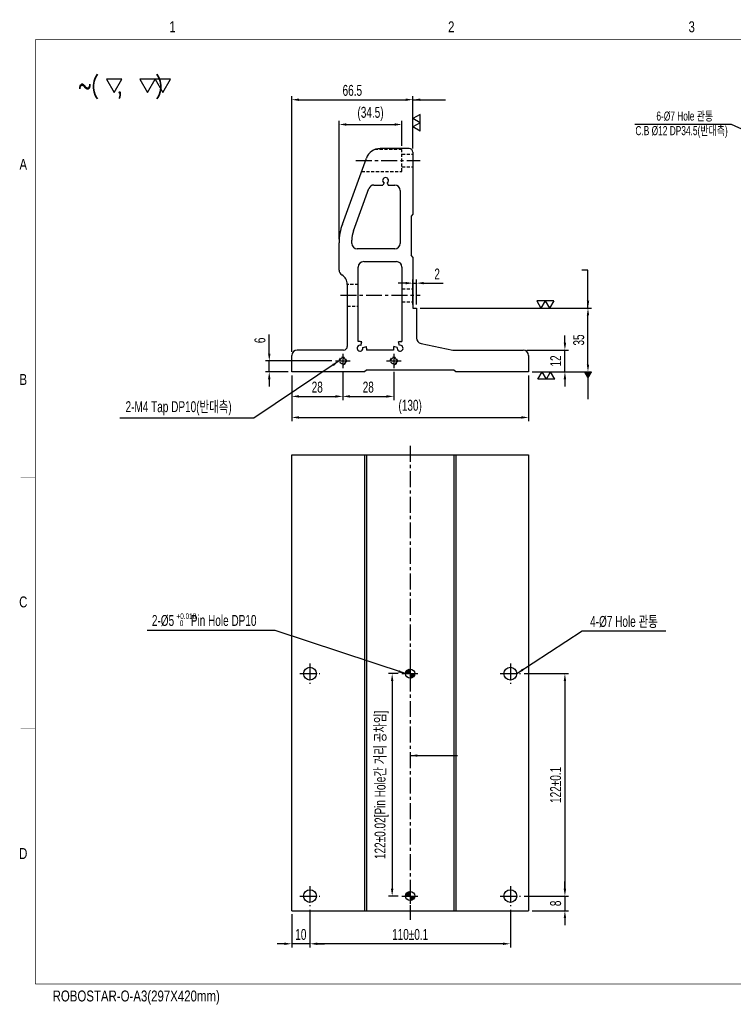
# Model space of a CAD drawing. Extents: x 8374 to 9143, y -9952 to -9412.
# Tile 1 of 2: x 8374 to 8766, y -9952 to -9412. Entities that reach past the tile are written whole.
import ezdxf
from ezdxf.enums import TextEntityAlignment as Align

# ---------------------------------------------------------------- set-up
doc = ezdxf.new("R2010")
doc.units = 0
doc.header["$LTSCALE"] = 7
doc.header["$MEASUREMENT"] = 0
doc.linetypes.add('CENTER', pattern=[2, 1.25, -0.25, 0.25, -0.25])
doc.linetypes.add('HIDDEN', pattern=[0.375, 0.25, -0.125])
doc.layers.get('0').update_dxf_attribs({"linetype": 'CONTINUOUS'})
doc.layers.get('DEFPOINTS').update_dxf_attribs({"linetype": 'CONTINUOUS'})
for name, color, linetype in [('3', 4, 'CONTINUOUS'), ('CENTERLINE', 3, 'CENTER'), ('DIM', 4, 'CONTINUOUS'), ('DIMENSION', 4, 'CONTINUOUS'), ('HATCHLINE', 1, 'CONTINUOUS'), ('HIDDENLINE', 5, 'HIDDEN')]:
    doc.layers.add(name, color=color, linetype=linetype)
doc.styles.add('GHS', font='romans.shx', dxfattribs={"bigfont": 'ghs.shx'})
doc.styles.get("Standard").update_dxf_attribs({"font": 'Gulim.ttf', "width": 0.7})
doc.dimstyles.new('A3', dxfattribs={"dimscale": 2, "dimtxt": 3, "dimasz": 2, "dimexe": 1, "dimexo": 1, "dimgap": 1, "dimtad": 1, "dimdec": 4, "dimdsep": 46, "dimtxsty": 'Standard', "dimcen": 2.5, "dimclrd": 4, "dimclre": 4, "dimclrt": 9, "dimazin": 2, "dimtfac": 1, "dimtdec": 4, "dimtmove": 0, "dimatfit": 3, "dimfxl": 1, "dimtolj": 1, "dimarcsym": 0})

# ---------------------------------------------------------------- blocks, each defined once
blk = doc.blocks.new('A3-DJ')
at = {"const_width": 0.2}
for points in [[(30, 269), (410, 269)], [(30, 269), (30, 10)], [(30, 10), (410, 10)]]:
    blk.add_lwpolyline(points, dxfattribs=at)
at = {"layer": '3', "const_width": 0.05}
for points in [[(106.5, 273), (106.5, 269)], [(183, 273), (183, 269)], [(26, 200), (30, 200)], [(26, 149), (30, 149)], [(26, 80), (30, 80)]]:
    blk.add_lwpolyline(points, dxfattribs=at)
at = {"layer": '3', "width": 0.8}
for s, p in [('1', (67.68, 272.54)), ('2', (144.18, 272.54)), ('3', (210.18, 272.54)), ('A', (26.72, 234.81)), ('B', (26.72, 175.81)), ('C', (26.72, 114.81)), ('D', (26.72, 45.81)), ('ROBOSTAR-O-A3(297X420mm)', (57.72, 6.36))]:
    blk.add_text(s, height=3, dxfattribs=at).set_placement(p, align=Align.MIDDLE)
blk = doc.blocks.new('*D19')
at = {"layer": 'DEFPOINTS', "color": 0}
for p in [(8523.8, -9605.05), (8551.8, -9603.05), (8551.8, -9618.49)]:
    blk.add_point(p, dxfattribs=at)
at = {"layer": 'DIMENSION', "color": 4, "lineweight": -2}
for p, q in [((8523.8, -9607.05), (8523.8, -9620.49)), ((8551.8, -9605.05), (8551.8, -9620.49)), ((8527.8, -9618.49), (8547.8, -9618.49))]:
    blk.add_line(p, q, dxfattribs=at)
at = {"layer": 'DIMENSION', "color": 4}
for points in [[(8527.8, -9617.82), (8527.8, -9619.16), (8523.8, -9618.49)], [(8547.8, -9617.82), (8547.8, -9619.16), (8551.8, -9618.49)]]:
    blk.add_solid(points, dxfattribs=at)
at = {"layer": 'DIMENSION', "color": 9, "insert": (8537.8, -9613.41), "char_height": 6, "attachment_point": 5}
blk.add_mtext('\\A1;28', dxfattribs=at)
blk = doc.blocks.new('*D18')
at = {"layer": 'DEFPOINTS', "color": 0}
for p in [(8551.8, -9603.05), (8579.8, -9603.05), (8579.8, -9618.49)]:
    blk.add_point(p, dxfattribs=at)
at = {"layer": 'DIMENSION', "color": 4, "lineweight": -2}
for p, q in [((8551.8, -9605.05), (8551.8, -9620.49)), ((8579.8, -9605.05), (8579.8, -9620.49)), ((8555.8, -9618.49), (8575.8, -9618.49))]:
    blk.add_line(p, q, dxfattribs=at)
at = {"layer": 'DIMENSION', "color": 4}
for points in [[(8555.8, -9617.82), (8555.8, -9619.16), (8551.8, -9618.49)], [(8575.8, -9617.82), (8575.8, -9619.16), (8579.8, -9618.49)]]:
    blk.add_solid(points, dxfattribs=at)
at = {"layer": 'DIMENSION', "color": 9, "insert": (8565.8, -9613.41), "char_height": 6, "attachment_point": 5}
blk.add_mtext('\\A1;28', dxfattribs=at)
blk = doc.blocks.new('*D17')
at = {"layer": 'DEFPOINTS', "color": 0}
for p in [(8523.8, -9605.05), (8653.8, -9605.05), (8653.8, -9630.03)]:
    blk.add_point(p, dxfattribs=at)
at = {"layer": 'DIMENSION', "color": 4, "lineweight": -2}
for p, q in [((8523.8, -9607.05), (8523.8, -9632.03)), ((8653.8, -9607.05), (8653.8, -9632.03)), ((8527.8, -9630.03), (8649.8, -9630.03))]:
    blk.add_line(p, q, dxfattribs=at)
at = {"layer": 'DIMENSION', "color": 4}
for points in [[(8527.8, -9629.36), (8527.8, -9630.7), (8523.8, -9630.03)], [(8649.8, -9629.36), (8649.8, -9630.7), (8653.8, -9630.03)]]:
    blk.add_solid(points, dxfattribs=at)
at = {"layer": 'DIMENSION', "color": 9, "insert": (8588.8, -9624.26), "char_height": 6, "attachment_point": 5}
blk.add_mtext('\\A1;(130)', dxfattribs=at)
blk = doc.blocks.new('*D16')
at = {"layer": 'DEFPOINTS', "color": 0}
for p in [(8511.46, -9599.05), (8547.8, -9599.05), (8523.8, -9605.05)]:
    blk.add_point(p, dxfattribs=at)
at = {"layer": 'DIMENSION', "color": 4, "lineweight": -2}
for p, q in [((8511.46, -9595.05), (8511.46, -9584.45)), ((8545.8, -9599.05), (8509.46, -9599.05)), ((8511.46, -9605.05), (8511.46, -9599.05)), ((8521.8, -9605.05), (8509.46, -9605.05)), ((8511.46, -9609.05), (8511.46, -9613.05))]:
    blk.add_line(p, q, dxfattribs=at)
at = {"layer": 'DIMENSION', "color": 4}
for points in [[(8510.79, -9595.05), (8512.13, -9595.05), (8511.46, -9599.05)], [(8510.79, -9609.05), (8512.13, -9609.05), (8511.46, -9605.05)]]:
    blk.add_solid(points, dxfattribs=at)
at = {"layer": 'DIMENSION', "color": 9, "insert": (8506.39, -9587.75), "char_height": 6, "attachment_point": 5, "rotation": 90}
blk.add_mtext('\\A1;6', dxfattribs=at)
blk = doc.blocks.new('*D15')
at = {"layer": 'DEFPOINTS', "color": 0}
for p in [(8650.8, -9593.05), (8673.75, -9593.05), (8653.8, -9605.05)]:
    blk.add_point(p, dxfattribs=at)
at = {"layer": 'DIMENSION', "color": 4, "lineweight": -2}
for p, q in [((8673.75, -9589.05), (8673.75, -9585.05)), ((8652.8, -9593.05), (8675.75, -9593.05)), ((8673.75, -9605.05), (8673.75, -9593.05)), ((8655.8, -9605.05), (8675.75, -9605.05)), ((8673.75, -9609.05), (8673.75, -9613.05))]:
    blk.add_line(p, q, dxfattribs=at)
at = {"layer": 'DIMENSION', "color": 4}
for points in [[(8673.09, -9589.05), (8674.42, -9589.05), (8673.75, -9593.05)], [(8673.09, -9609.05), (8674.42, -9609.05), (8673.75, -9605.05)]]:
    blk.add_solid(points, dxfattribs=at)
at = {"layer": 'DIMENSION', "color": 9, "insert": (8668.67, -9599.05), "char_height": 6, "attachment_point": 5, "rotation": 90}
blk.add_mtext('\\A1;12', dxfattribs=at)
blk = doc.blocks.new('*D14')
at = {"layer": 'DEFPOINTS', "color": 0}
for p in [(8592.3, -9570.05), (8686.41, -9570.05), (8653.8, -9605.05)]:
    blk.add_point(p, dxfattribs=at)
at = {"layer": 'DIMENSION', "color": 4, "lineweight": -2}
for p, q in [((8594.3, -9570.05), (8688.41, -9570.05)), ((8686.41, -9601.05), (8686.41, -9574.05)), ((8655.8, -9605.05), (8688.41, -9605.05))]:
    blk.add_line(p, q, dxfattribs=at)
at = {"layer": 'DIMENSION', "color": 4}
for points in [[(8685.75, -9574.05), (8687.08, -9574.05), (8686.41, -9570.05)], [(8685.75, -9601.05), (8687.08, -9601.05), (8686.41, -9605.05)]]:
    blk.add_solid(points, dxfattribs=at)
at = {"layer": 'DIMENSION', "color": 9, "insert": (8681.34, -9587.55), "char_height": 6, "attachment_point": 5, "rotation": 90}
blk.add_mtext('\\A1;35', dxfattribs=at)
blk = doc.blocks.new('SF21', base_point=(-8814, -6360.99))
at = {"layer": 'DIMENSION'}
for p, q in [((-8814, -6359.99), (-8813.42, -6360.99)), ((-8814, -6359.99), (-8812.84, -6359.99)), ((-8812.84, -6359.99), (-8813.42, -6360.99)), ((-8812.84, -6359.99), (-8812.26, -6360.99)), ((-8812.84, -6359.99), (-8811.69, -6359.99)), ((-8811.69, -6359.99), (-8812.26, -6360.99))]:
    blk.add_line(p, q, dxfattribs=at)
blk = doc.blocks.new('*D13')
at = {"layer": 'DEFPOINTS', "color": 0}
for p in [(8592.3, -9556.36), (8590.3, -9570.05), (8592.3, -9570.05)]:
    blk.add_point(p, dxfattribs=at)
at = {"layer": 'DIMENSION', "color": 4, "lineweight": -2}
for p, q in [((8586.3, -9556.36), (8582.3, -9556.36)), ((8590.3, -9568.05), (8590.3, -9554.36)), ((8590.3, -9556.36), (8592.3, -9556.36)), ((8592.3, -9568.05), (8592.3, -9554.36)), ((8596.3, -9556.36), (8606.91, -9556.36))]:
    blk.add_line(p, q, dxfattribs=at)
at = {"layer": 'DIMENSION', "color": 4}
for points in [[(8586.3, -9555.69), (8586.3, -9557.02), (8590.3, -9556.36)], [(8596.3, -9555.69), (8596.3, -9557.02), (8592.3, -9556.36)]]:
    blk.add_solid(points, dxfattribs=at)
at = {"layer": 'DIMENSION', "color": 9, "insert": (8603.6, -9551.35), "char_height": 6, "attachment_point": 5}
blk.add_mtext('\\A1;2', dxfattribs=at)
blk = doc.blocks.new('*D12')
at = {"layer": 'DEFPOINTS', "color": 0}
for p in [(8584.3, -9469.34), (8584.3, -9483.05), (8549.8, -9534.23)]:
    blk.add_point(p, dxfattribs=at)
at = {"layer": 'DIMENSION', "color": 4, "lineweight": -2}
for p, q in [((8549.8, -9532.23), (8549.8, -9467.34)), ((8584.3, -9481.05), (8584.3, -9467.34)), ((8553.8, -9469.34), (8580.3, -9469.34))]:
    blk.add_line(p, q, dxfattribs=at)
at = {"layer": 'DIMENSION', "color": 4}
for points in [[(8553.8, -9468.68), (8553.8, -9470.01), (8549.8, -9469.34)], [(8580.3, -9468.68), (8580.3, -9470.01), (8584.3, -9469.34)]]:
    blk.add_solid(points, dxfattribs=at)
at = {"layer": 'DIMENSION', "color": 9, "insert": (8567.05, -9463.57), "char_height": 6, "attachment_point": 5}
blk.add_mtext('\\A1;(34.5)', dxfattribs=at)
blk = doc.blocks.new('*D11')
at = {"layer": 'DEFPOINTS', "color": 0}
for p in [(8590.3, -9455.75), (8590.3, -9484.55), (8523.8, -9596.05)]:
    blk.add_point(p, dxfattribs=at)
at = {"layer": 'DIMENSION', "color": 4, "lineweight": -2}
for p, q in [((8523.8, -9594.05), (8523.8, -9453.75)), ((8527.8, -9455.75), (8586.3, -9455.75)), ((8590.3, -9482.55), (8590.3, -9453.75))]:
    blk.add_line(p, q, dxfattribs=at)
at = {"layer": 'DIMENSION', "color": 4}
for points in [[(8527.8, -9455.09), (8527.8, -9456.42), (8523.8, -9455.75)], [(8586.3, -9455.09), (8586.3, -9456.42), (8590.3, -9455.75)]]:
    blk.add_solid(points, dxfattribs=at)
at = {"layer": 'DIMENSION', "color": 9, "insert": (8557.05, -9450.68), "char_height": 6, "attachment_point": 5}
blk.add_mtext('\\A1;66.5', dxfattribs=at)
blk = doc.blocks.new('*D10')
at = {"layer": 'DEFPOINTS', "color": 0}
for p in [(8533.8, -9898.07), (8643.8, -9898.07), (8533.8, -9918.73)]:
    blk.add_point(p, dxfattribs=at)
at = {"layer": 'DIMENSION', "color": 4, "lineweight": -2}
for p, q in [((8533.8, -9900.07), (8533.8, -9920.73)), ((8643.8, -9900.07), (8643.8, -9920.73)), ((8639.8, -9918.73), (8537.8, -9918.73))]:
    blk.add_line(p, q, dxfattribs=at)
at = {"layer": 'DIMENSION', "color": 4}
for points in [[(8537.8, -9918.07), (8537.8, -9919.4), (8533.8, -9918.73)], [(8639.8, -9918.07), (8639.8, -9919.4), (8643.8, -9918.73)]]:
    blk.add_solid(points, dxfattribs=at)
at = {"layer": 'DIMENSION', "color": 9, "insert": (8588.8, -9913.65), "char_height": 6, "attachment_point": 5}
blk.add_mtext('\\A1;110±0.1', dxfattribs=at)
blk = doc.blocks.new('*D9')
at = {"layer": 'DEFPOINTS', "color": 0}
for p in [(8533.8, -9898.07), (8523.8, -9900.57), (8523.8, -9918.73)]:
    blk.add_point(p, dxfattribs=at)
at = {"layer": 'DIMENSION', "color": 4, "lineweight": -2}
for p, q in [((8523.8, -9902.57), (8523.8, -9920.73)), ((8533.8, -9900.07), (8533.8, -9920.73)), ((8519.8, -9918.73), (8515.8, -9918.73)), ((8533.8, -9918.73), (8523.8, -9918.73)), ((8537.8, -9918.73), (8541.8, -9918.73))]:
    blk.add_line(p, q, dxfattribs=at)
at = {"layer": 'DIMENSION', "color": 4}
for points in [[(8519.8, -9918.07), (8519.8, -9919.4), (8523.8, -9918.73)], [(8537.8, -9918.07), (8537.8, -9919.4), (8533.8, -9918.73)]]:
    blk.add_solid(points, dxfattribs=at)
at = {"layer": 'DIMENSION', "color": 9, "insert": (8528.8, -9913.65), "char_height": 6, "attachment_point": 5}
blk.add_mtext('\\A1;10', dxfattribs=at)
blk = doc.blocks.new('*D8')
at = {"layer": 'DEFPOINTS', "color": 0}
for p in [(8649.3, -9892.57), (8653.8, -9900.57), (8673.75, -9900.57)]:
    blk.add_point(p, dxfattribs=at)
at = {"layer": 'DIMENSION', "color": 4, "lineweight": -2}
for p, q in [((8673.75, -9888.57), (8673.75, -9884.57)), ((8651.3, -9892.57), (8675.75, -9892.57)), ((8673.75, -9892.57), (8673.75, -9900.57)), ((8655.8, -9900.57), (8675.75, -9900.57)), ((8673.75, -9904.57), (8673.75, -9908.57))]:
    blk.add_line(p, q, dxfattribs=at)
at = {"layer": 'DIMENSION', "color": 4}
for points in [[(8673.09, -9888.57), (8674.42, -9888.57), (8673.75, -9892.57)], [(8673.09, -9904.57), (8674.42, -9904.57), (8673.75, -9900.57)]]:
    blk.add_solid(points, dxfattribs=at)
at = {"layer": 'DIMENSION', "color": 9, "insert": (8668.68, -9896.57), "char_height": 6, "attachment_point": 5, "rotation": 90}
blk.add_mtext('\\A1;8', dxfattribs=at)
blk = doc.blocks.new('*D7')
at = {"layer": 'DEFPOINTS', "color": 0}
for p in [(8649.3, -9770.57), (8649.3, -9892.57), (8673.75, -9892.57)]:
    blk.add_point(p, dxfattribs=at)
at = {"layer": 'DIMENSION', "color": 4, "lineweight": -2}
for p, q in [((8651.3, -9770.57), (8675.75, -9770.57)), ((8673.75, -9774.57), (8673.75, -9888.57)), ((8651.3, -9892.57), (8675.75, -9892.57))]:
    blk.add_line(p, q, dxfattribs=at)
at = {"layer": 'DIMENSION', "color": 4}
for points in [[(8673.09, -9774.57), (8674.42, -9774.57), (8673.75, -9770.57)], [(8673.09, -9888.57), (8674.42, -9888.57), (8673.75, -9892.57)]]:
    blk.add_solid(points, dxfattribs=at)
at = {"layer": 'DIMENSION', "color": 9, "insert": (8668.67, -9831.57), "char_height": 6, "attachment_point": 5, "rotation": 90}
blk.add_mtext('\\A1;122±0.1', dxfattribs=at)
blk = doc.blocks.new('*D27')
at = {"layer": 'DEFPOINTS', "color": 0}
for p in [(8584.3, -9770.57), (8578.93, -9892.57), (8584.3, -9892.57)]:
    blk.add_point(p, dxfattribs=at)
at = {"layer": 'DIMENSION', "color": 4, "lineweight": -2}
for p, q in [((8582.3, -9770.57), (8576.93, -9770.57)), ((8578.93, -9774.57), (8578.93, -9888.57)), ((8582.3, -9892.57), (8576.93, -9892.57))]:
    blk.add_line(p, q, dxfattribs=at)
at = {"layer": 'DIMENSION', "color": 4}
for points in [[(8578.27, -9774.57), (8579.6, -9774.57), (8578.93, -9770.57)], [(8578.27, -9888.57), (8579.6, -9888.57), (8578.93, -9892.57)]]:
    blk.add_solid(points, dxfattribs=at)
at = {"layer": 'DIMENSION', "color": 9, "insert": (8573.17, -9831.57), "char_height": 6, "attachment_point": 5, "rotation": 90}
blk.add_mtext('\\A1;122%%p0.02[Pin Hole간 거리 공차임]', dxfattribs=at)

msp = doc.modelspace()

# ---------------------------------------------------------------- hatches: boundary and pattern name
at = {"layer": 'HATCHLINE'}
h = msp.add_hatch(dxfattribs=at)
h.set_pattern_fill('ANSI31', color=256, scale=0.1, style=0)
h.set_pattern_definition([(45, (16315.0859, -2667.5927), (-0.224506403, 0.224506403), [])])
h.paths.add_polyline_path([(8588.8, -9768.07, 0.414214), (8586.3, -9770.57), (8588.8, -9770.57)])
h.paths.add_polyline_path([(8588.8, -9770.57), (8588.8, -9773.07, 0.414214), (8591.3, -9770.57)])
h = msp.add_hatch(dxfattribs=at)
h.set_pattern_fill('ANSI31', color=256, scale=0.1, style=0)
h.set_pattern_definition([(45, (16315.0859, -2643.5927), (-0.224506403, 0.224506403), [])])
h.paths.add_polyline_path([(8588.8, -9890.07, 0.414214), (8586.3, -9892.57), (8588.8, -9892.57)])
h.paths.add_polyline_path([(8588.8, -9892.57), (8588.8, -9895.07, 0.414214), (8591.3, -9892.57)])

# ---------------------------------------------------------------- linework, layer by layer
for p, q in [((8588.3, -9482.55), (8572.28, -9482.55)), ((8551.61, -9523.97), (8564.77, -9487.81)), ((8590.3, -9484.55), (8590.3, -9518.55)), ((8557.7, -9527.69), (8566.13, -9504.52)), ((8568.95, -9502.55), (8573.85, -9502.55)), ((8574.5, -9501.43), (8573.85, -9502.55)), ((8576.1, -9501.43), (8576.74, -9502.55)), ((8576.74, -9502.55), (8580.3, -9502.55)), ((8583.3, -9505.55), (8583.3, -9534.55)), ((8590.3, -9518.55), (8589.3, -9519.55)), ((8589.3, -9519.55), (8589.3, -9541.05)), ((8590.3, -9518.55), (8590.3, -9518.55)), ((8549.8, -9549.25), (8549.8, -9534.23)), ((8556.8, -9534.55), (8556.8, -9532.82)), ((8580.3, -9537.55), (8559.8, -9537.55)), ((8590.3, -9542.05), (8589.3, -9541.05)), ((8590.3, -9542.05), (8590.3, -9570.05)), ((8560.3, -9588.45), (8560.3, -9547.55)), ((8563.3, -9544.55), (8581.3, -9544.55)), ((8584.3, -9547.55), (8584.3, -9588.45)), ((8554.3, -9557.05), (8554.3, -9591.05)), ((8590.3, -9570.05), (8592.3, -9570.05)), ((8592.3, -9570.05), (8592.3, -9586.48)), ((8561.3, -9588.45), (8560.3, -9588.45)), ((8561.71, -9590.5), (8562.23, -9588.57)), ((8562.84, -9591.63), (8564.77, -9591.12)), ((8581.75, -9591.63), (8579.82, -9591.12)), ((8582.88, -9590.5), (8582.37, -9588.57)), ((8583.3, -9588.45), (8584.3, -9588.45)), ((8594.83, -9589.45), (8612.3, -9593.05)), ((8523.8, -9605.05), (8523.8, -9596.05)), ((8552.3, -9593.05), (8526.8, -9593.05)), ((8564.9, -9592.05), (8564.9, -9593.05)), ((8579.7, -9593.05), (8564.9, -9593.05)), ((8579.7, -9592.05), (8579.7, -9593.05)), ((8612.3, -9593.05), (8650.8, -9593.05)), ((8653.8, -9596.05), (8653.8, -9605.05)), ((8563.8, -9605.05), (8523.8, -9605.05)), ((8564.8, -9604.05), (8563.8, -9605.05)), ((8612.8, -9604.05), (8564.8, -9604.05)), ((8613.8, -9605.05), (8612.8, -9604.05)), ((8653.8, -9605.05), (8613.8, -9605.05)), ((8523.8, -9900.57), (8523.8, -9650.57)), ((8523.8, -9650.57), (8653.8, -9650.57)), ((8563.8, -9650.57), (8563.8, -9900.57)), ((8564.8, -9650.57), (8564.8, -9900.57)), ((8612.8, -9650.57), (8612.8, -9900.57)), ((8613.8, -9650.57), (8613.8, -9900.57)), ((8653.8, -9650.57), (8653.8, -9900.57)), ((8523.8, -9900.57), (8653.8, -9900.57))]:
    msp.add_line(p, q)
for centre, radius in [((8533.8, -9770.57), 3.5), ((8588.8, -9770.57), 2.5), ((8643.8, -9770.57), 3.5), ((8533.8, -9892.57), 3.5), ((8588.8, -9892.57), 2.5), ((8643.8, -9892.57), 3.5)]:
    msp.add_circle(centre, radius)
for centre, radius, start, end in [((8572.28, -9490.55), 8, 90, 160), ((8588.3, -9484.55), 2, 0, 90), ((8575.3, -9500.05), 1.6, 300, 240), ((8568.95, -9505.55), 3, 90, 160), ((8580.3, -9505.55), 3, 0, 90), ((8579.8, -9534.23), 30, 160, 180), ((8571.8, -9532.82), 15, 160, 180), ((8559.8, -9534.55), 3, 180, 270), ((8580.3, -9534.55), 3, 270, 0), ((8563.3, -9547.55), 3, 90, 180), ((8581.3, -9547.55), 3, 0, 90), ((8552.8, -9549.25), 3, 180, 240), ((8548.3, -9557.05), 6, 0, 60), ((8552.3, -9591.05), 2, 270, 0), ((8561.3, -9592.05), 1.6, 75, 15), ((8561.3, -9592.05), 3.6, 75, 90), ((8561.3, -9592.05), 3.6, 0, 15), ((8583.3, -9592.05), 3.6, 165, 180), ((8583.3, -9592.05), 1.6, 165, 105), ((8583.3, -9592.05), 3.6, 90, 105), ((8595.3, -9586.48), 3, 180, 261.0851), ((8526.8, -9596.05), 3, 90, 180), ((8650.8, -9596.05), 3, 0, 90)]:
    msp.add_arc(centre, radius, start, end)
at = {"layer": 'CENTERLINE'}
for p, q in [((8558.97, -9489.05), (8594.3, -9489.05)), ((8550.57, -9563.05), (8594.3, -9563.05)), ((8551.8, -9595.05), (8551.8, -9603.05)), ((8579.8, -9595.05), (8579.8, -9603.05)), ((8547.8, -9599.05), (8555.8, -9599.05)), ((8575.8, -9599.05), (8583.8, -9599.05)), ((8588.8, -9645.57), (8588.8, -9905.57)), ((8533.8, -9765.07), (8533.8, -9776.07)), ((8588.8, -9766.07), (8588.8, -9775.07)), ((8643.8, -9765.07), (8643.8, -9776.07)), ((8528.3, -9770.57), (8539.3, -9770.57)), ((8584.3, -9770.57), (8593.3, -9770.57)), ((8638.3, -9770.57), (8649.3, -9770.57)), ((8533.8, -9887.07), (8533.8, -9898.07)), ((8588.8, -9888.07), (8588.8, -9897.07)), ((8643.8, -9887.07), (8643.8, -9898.07)), ((8528.3, -9892.57), (8539.3, -9892.57)), ((8584.3, -9892.57), (8593.3, -9892.57)), ((8638.3, -9892.57), (8649.3, -9892.57))]:
    msp.add_line(p, q, dxfattribs=at)
at = {"layer": 'DIMENSION'}
for points in [[(8430.53, -9444.53), (8422.13, -9444.53), (8426.33, -9451.81)], [(8448.85, -9444.53), (8440.45, -9444.53), (8444.65, -9451.81)], [(8457.25, -9444.53), (8448.85, -9444.53), (8453.05, -9451.81)]]:
    msp.add_lwpolyline(points, close=True, dxfattribs=at)
at = {"layer": 'HIDDENLINE'}
for p, q in [((8584.3, -9483.05), (8569.5, -9483.05)), ((8584.3, -9495.05), (8584.3, -9483.05)), ((8584.3, -9485.55), (8590.3, -9485.55)), ((8584.3, -9492.55), (8590.3, -9492.55)), ((8562.13, -9495.05), (8584.3, -9495.05)), ((8560.3, -9557.05), (8554.3, -9557.05)), ((8584.3, -9559.55), (8590.3, -9559.55)), ((8554.3, -9569.05), (8560.3, -9569.05)), ((8584.3, -9566.55), (8590.3, -9566.55))]:
    msp.add_line(p, q, dxfattribs=at)
for centre in [(8551.8, -9599.05), (8579.8, -9599.05)]:
    msp.add_circle(centre, 1.62, dxfattribs=at)
for centre in [(8551.8, -9599.05), (8579.8, -9599.05)]:
    msp.add_arc(centre, 2, 270, 180, dxfattribs=at)

# ---------------------------------------------------------------- block references
at = {"xscale": 2, "yscale": 2, "zscale": 2}
msp.add_blockref('A3-DJ', (8322.99, -9960.83), dxfattribs=at)
at = {"layer": 'DIM', "yscale": 4}
for p, xscale, rotation in [((8590.3, -9473.02), -4, 270), ((8668.2, -9605.05), 4, 180)]:
    msp.add_blockref('SF21', p, dxfattribs=dict(at, xscale=xscale, rotation=rotation))
at = {"layer": 'DIM', "xscale": -4, "yscale": 4}
msp.add_blockref('SF21', (8667.58, -9570.05), dxfattribs=at)

# ---------------------------------------------------------------- texts
at = {"color": 9, "width": 0.7}
for s, height, p in [('2-M4 Tap DP10(반대측)', 6, (8432.58, -9627.13)), ('+0.018', 3.15, (8460.54, -9740.61)), ('2-%%c5      Pin Hole DP10', 6, (8447.03, -9744.39)), ('0', 3.15, (8462.34, -9744.47)), ('4-%%c7 Hole 관통', 6, (8687.6, -9744.92))]:
    msp.add_text(s, height=height, dxfattribs=at).set_placement(p)
at = {"layer": 'DIMENSION', "style": 'GHS', "width": 0.8}
msp.add_text('~(  ,   )', height=8.871, dxfattribs=at).set_placement((8406.55, -9452.36))
at = {"layer": 'DIMENSION', "color": 9, "char_height": 4, "attachment_point": 9}
for s, insert in [('{\\H1.25x;6-%%c7 Hole 관통}', (8755.12, -9467.74)), ('{\\H1.25x;C.B %%c12 DP34.5(반대측)}', (8763.13, -9476.71))]:
    msp.add_mtext(s, dxfattribs=dict(at, insert=insert))

# ---------------------------------------------------------------- dimensions: what is measured, and where the dimension line sits
at = {"layer": 'DIMENSION'}
for base, p1, p2, override, picture, middle in [((8590.3, -9455.75), (8523.8, -9596.05), (8590.3, -9484.55), {"dimscale": 2, "dimdec": 1}, '*D11', (8557.05, -9450.68)), ((8592.3, -9556.36), (8590.3, -9570.05), (8592.3, -9570.05), {"dimscale": 2, "dimdec": 1}, '*D13', (8603.6, -9551.35)), ((8551.8, -9618.49), (8523.8, -9605.05), (8551.8, -9603.05), {"dimscale": 2, "dimdec": 1}, '*D19', (8537.8, -9613.41)), ((8579.8, -9618.49), (8551.8, -9603.05), (8579.8, -9603.05), {"dimscale": 2, "dimdec": 1}, '*D18', (8565.8, -9613.41)), ((8523.8, -9918.73), (8533.8, -9898.07), (8523.8, -9900.57), {"dimscale": 2, "dimdec": 1}, '*D9', (8528.8, -9913.65)), ((8533.8, -9918.73), (8643.8, -9898.07), (8533.8, -9898.07), {"dimscale": 2, "dimdec": 1, "dimtol": 1, "dimtp": 0.1, "dimtm": 0.1}, '*D10', (8588.8, -9913.65))]:
    dim = msp.add_linear_dim(base=base, p1=p1, p2=p2, dimstyle='A3', override=override, dxfattribs=at)
    dim.commit()
    dim.dimension.update_dxf_attribs({"geometry": picture, "text_midpoint": middle})
for base, p1, p2, picture, middle in [((8584.3, -9469.34), (8549.8, -9534.23), (8584.3, -9483.05), '*D12', (8567.05, -9463.57)), ((8653.8, -9630.03), (8523.8, -9605.05), (8653.8, -9605.05), '*D17', (8588.8, -9624.26))]:
    dim = msp.add_linear_dim(base=base, p1=p1, p2=p2, text='(<>)', dimstyle='A3', override={"dimscale": 2, "dimdec": 1}, dxfattribs=at)
    dim.commit()
    dim.dimension.update_dxf_attribs({"geometry": picture, "text_midpoint": middle})
for base, p1, p2, override, picture, middle in [((8686.41, -9570.05), (8653.8, -9605.05), (8592.3, -9570.05), {"dimscale": 2, "dimdec": 1}, '*D14', (8681.34, -9587.55)), ((8511.46, -9599.05), (8523.8, -9605.05), (8547.8, -9599.05), {"dimscale": 2, "dimdec": 1}, '*D16', (8506.39, -9587.75)), ((8673.75, -9593.05), (8653.8, -9605.05), (8650.8, -9593.05), {"dimscale": 2, "dimdec": 1}, '*D15', (8668.67, -9599.05)), ((8673.75, -9892.57), (8649.3, -9770.57), (8649.3, -9892.57), {"dimscale": 2, "dimdec": 1, "dimtol": 1, "dimtp": 0.1, "dimtm": 0.1}, '*D7', (8668.67, -9831.57)), ((8673.75, -9900.57), (8649.3, -9892.57), (8653.8, -9900.57), {"dimscale": 2, "dimdec": 1}, '*D8', (8668.68, -9896.57))]:
    dim = msp.add_linear_dim(base=base, p1=p1, p2=p2, angle=90, dimstyle='A3', override=override, dxfattribs=at)
    dim.commit()
    dim.dimension.update_dxf_attribs({"geometry": picture, "text_midpoint": middle})
dim = msp.add_linear_dim(base=(8578.93, -9892.57), p1=(8584.3, -9770.57), p2=(8584.3, -9892.57), angle=90, text='<>%%p0.02[Pin Hole간 거리 공차임]', dimstyle='A3', override={"dimscale": 2, "dimdec": 1}, dxfattribs=at)
dim.commit()
dim.dimension.update_dxf_attribs({"geometry": '*D27', "text_midpoint": (8578.93, -9831.57), "dimtype": 160})

# ---------------------------------------------------------------- leaders
for points, override in [([(8590.3, -9455.75), (8608.2, -9455.75)], {"dimscale": 2, "dimdec": 1}), ([(8805.4, -9487.63), (8765.16, -9469.3), (8712.11, -9469.3)], {"dimscale": 2, "dimdec": 1}), ([(8686.41, -9570.05), (8686.41, -9549.24), (8683.12, -9549.24)], {"dimscale": 2, "dimdec": 1}), ([(8549.8, -9599.05), (8502.94, -9630.44), (8429.41, -9630.44)], {"dimscale": 2, "dimdec": 1}), ([(8686.41, -9605.05), (8686.41, -9620)], {"dimscale": 2, "dimdec": 1, "dimldrblk": 'DATUMFILLED'}), ([(8586.3, -9770.57), (8514.68, -9746.94), (8444.4, -9746.94)], {"dimscale": 2, "dimdec": 1}), ([(8647.3, -9770.57), (8683.26, -9747.09), (8729.18, -9747.09)], {"dimscale": 2, "dimdec": 1}), ([(8588.8, -9815.51), (8614.87, -9815.51)], {"dimscale": 2, "dimdec": 1})]:
    msp.add_leader(points, dimstyle='A3', override=override, dxfattribs=at)

doc.saveas('drawing.dxf')
